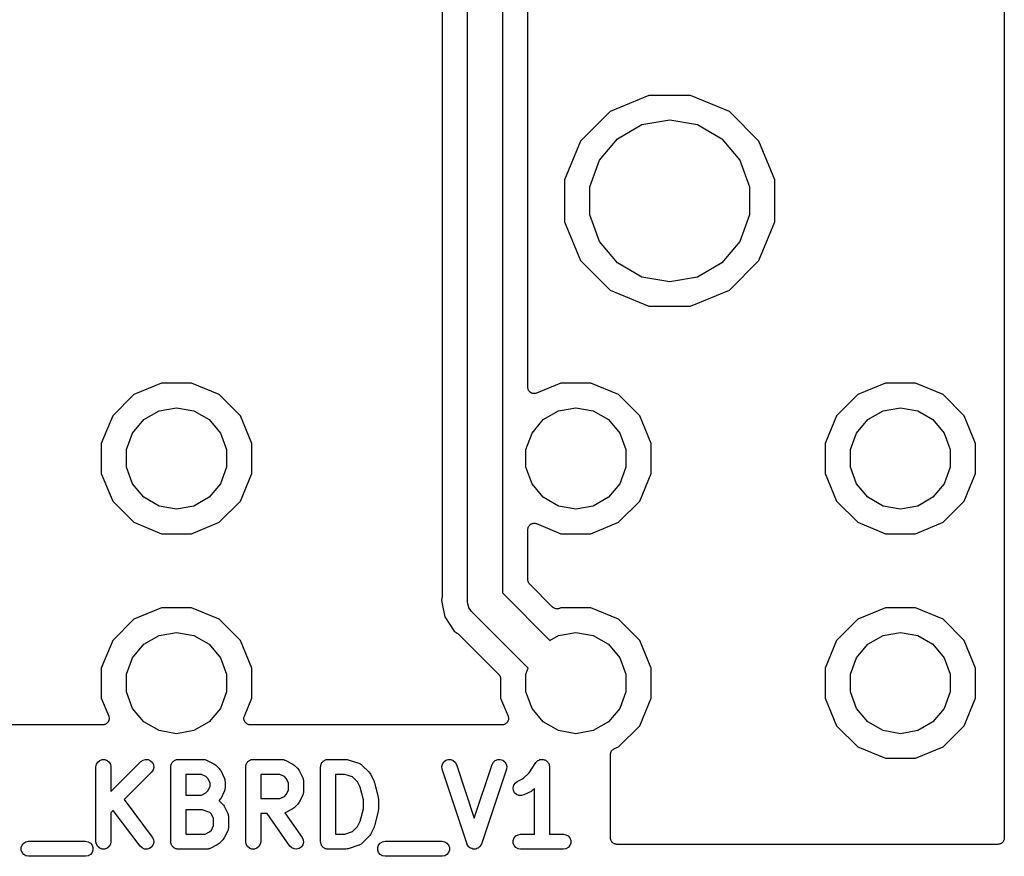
# Model space of a CAD drawing. Extents: x 66 to 115.1, y -104 to -36.9.
# Tile 3 of 8: x 95.4 to 115.1, y -104 to -87.2. Entities that reach past the tile are written whole.
import ezdxf

# ---------------------------------------------------------------- set-up
doc = ezdxf.new("R2010")
doc.units = 0
doc.header["$MEASUREMENT"] = 0
doc.layers.add('BLACK', color=7, linetype='CONTINUOUS')

msp = doc.modelspace()

# ---------------------------------------------------------------- linework, layer by layer
at = {"layer": 'BLACK', "linetype": 'CONTINUOUS'}
for p, q in [((115.082, -37.075), (115.082, -103.605)), ((103.822, -86.347), (103.822, -98.743)), ((104.33, -98.8247), (104.33, -86.2653)), ((105.03, -86.395), (105.03, -98.695)), ((105.538, -94.5762), (105.538, -86.658)), ((107.961, -88.732), (107.186, -89.0529)), ((108.799, -88.732), (107.961, -88.732)), ((109.574, -89.0529), (108.799, -88.732)), ((107.186, -89.0529), (106.593, -89.6459)), ((110.167, -89.6459), (109.574, -89.0529)), ((107.336, -89.5954), (107.824, -89.3133)), ((107.824, -89.3133), (108.38, -89.2153)), ((108.38, -89.2153), (108.936, -89.3133)), ((108.936, -89.3133), (109.424, -89.5954)), ((106.593, -89.6459), (106.272, -90.4207)), ((106.973, -90.0277), (107.336, -89.5954)), ((109.424, -89.5954), (109.787, -90.0277)), ((110.488, -90.4207), (110.167, -89.6459)), ((106.78, -90.5579), (106.973, -90.0277)), ((109.787, -90.0277), (109.98, -90.5579)), ((106.272, -90.4207), (106.272, -91.2593)), ((110.488, -91.2593), (110.488, -90.4207)), ((106.78, -91.1221), (106.78, -90.5579)), ((109.98, -90.5579), (109.98, -91.1221)), ((106.973, -91.6523), (106.78, -91.1221)), ((109.98, -91.1221), (109.787, -91.6523)), ((106.272, -91.2593), (106.593, -92.0341)), ((110.167, -92.0341), (110.488, -91.2593)), ((107.336, -92.0846), (106.973, -91.6523)), ((109.787, -91.6523), (109.424, -92.0846)), ((106.593, -92.0341), (107.186, -92.6271)), ((107.824, -92.3667), (107.336, -92.0846)), ((109.424, -92.0846), (108.936, -92.3667)), ((109.574, -92.6271), (110.167, -92.0341)), ((108.38, -92.4647), (107.824, -92.3667)), ((108.936, -92.3667), (108.38, -92.4647)), ((107.186, -92.6271), (107.961, -92.948)), ((108.799, -92.948), (109.574, -92.6271)), ((107.961, -92.948), (108.799, -92.948)), ((98.2, -94.492), (97.6458, -94.7216)), ((98.8, -94.492), (98.2, -94.492)), ((99.3542, -94.7216), (98.8, -94.492)), ((105.54, -94.5898), (105.538, -94.5762)), ((105.541, -94.6036), (105.54, -94.5898)), ((105.544, -94.6114), (105.541, -94.6036)), ((105.546, -94.6196), (105.544, -94.6114)), ((105.553, -94.6316), (105.546, -94.6196)), ((105.558, -94.6444), (105.553, -94.6316)), ((105.564, -94.6506), (105.558, -94.6444)), ((105.568, -94.6578), (105.564, -94.6506)), ((105.578, -94.6667), (105.568, -94.6578)), ((105.588, -94.6769), (105.578, -94.6667)), ((106.2, -94.492), (105.714, -94.6935)), ((106.8, -94.492), (106.2, -94.492)), ((107.354, -94.7216), (106.8, -94.492)), ((112.7, -94.492), (112.146, -94.7216)), ((113.3, -94.492), (112.7, -94.492)), ((113.854, -94.7216), (113.3, -94.492)), ((97.6458, -94.7216), (97.2216, -95.1458)), ((99.7784, -95.1458), (99.3542, -94.7216)), ((105.595, -94.6808), (105.588, -94.6769)), ((105.602, -94.6861), (105.595, -94.6808)), ((105.615, -94.6909), (105.602, -94.6861)), ((105.627, -94.6973), (105.615, -94.6909)), ((105.635, -94.6984), (105.627, -94.6973)), ((105.643, -94.7012), (105.635, -94.6984)), ((105.657, -94.7012), (105.643, -94.7012)), ((105.671, -94.703), (105.657, -94.7012)), ((105.679, -94.7012), (105.671, -94.703)), ((105.687, -94.7012), (105.679, -94.7012)), ((105.7, -94.6965), (105.687, -94.7012)), ((105.714, -94.6935), (105.7, -94.6965)), ((107.778, -95.1458), (107.354, -94.7216)), ((112.146, -94.7216), (111.722, -95.1458)), ((114.278, -95.1458), (113.854, -94.7216)), ((97.8473, -95.2221), (98.1527, -95.0458)), ((98.1527, -95.0458), (98.5, -94.9846)), ((98.5, -94.9846), (98.8473, -95.0458)), ((98.8473, -95.0458), (99.1527, -95.2221)), ((105.847, -95.2221), (106.153, -95.0458)), ((106.153, -95.0458), (106.5, -94.9846)), ((106.5, -94.9846), (106.847, -95.0458)), ((106.847, -95.0458), (107.153, -95.2221)), ((112.347, -95.2221), (112.653, -95.0458)), ((112.653, -95.0458), (113, -94.9846)), ((113, -94.9846), (113.347, -95.0458)), ((113.347, -95.0458), (113.653, -95.2221)), ((97.2216, -95.1458), (96.992, -95.7)), ((97.6206, -95.4923), (97.8473, -95.2221)), ((99.1527, -95.2221), (99.3794, -95.4923)), ((100.008, -95.7), (99.7784, -95.1458)), ((105.621, -95.4923), (105.847, -95.2221)), ((107.153, -95.2221), (107.379, -95.4923)), ((108.008, -95.7), (107.778, -95.1458)), ((111.722, -95.1458), (111.492, -95.7)), ((112.121, -95.4923), (112.347, -95.2221)), ((113.653, -95.2221), (113.879, -95.4923)), ((114.508, -95.7), (114.278, -95.1458)), ((97.5, -95.8237), (97.6206, -95.4923)), ((99.3794, -95.4923), (99.5, -95.8237)), ((105.5, -95.8237), (105.621, -95.4923)), ((107.379, -95.4923), (107.5, -95.8237)), ((112, -95.8237), (112.121, -95.4923)), ((113.879, -95.4923), (114, -95.8237)), ((96.992, -95.7), (96.992, -96.3)), ((97.5, -96.1763), (97.5, -95.8237)), ((99.5, -95.8237), (99.5, -96.1763)), ((100.008, -96.3), (100.008, -95.7)), ((105.5, -96.1763), (105.5, -95.8237)), ((107.5, -95.8237), (107.5, -96.1763)), ((108.008, -96.3), (108.008, -95.7)), ((111.492, -95.7), (111.492, -96.3)), ((112, -96.1763), (112, -95.8237)), ((114, -95.8237), (114, -96.1763)), ((114.508, -96.3), (114.508, -95.7)), ((97.6206, -96.5077), (97.5, -96.1763)), ((99.5, -96.1763), (99.3794, -96.5077)), ((105.621, -96.5077), (105.5, -96.1763)), ((107.5, -96.1763), (107.379, -96.5077)), ((112.121, -96.5077), (112, -96.1763)), ((114, -96.1763), (113.879, -96.5077)), ((96.992, -96.3), (97.2216, -96.8542)), ((99.7784, -96.8542), (100.008, -96.3)), ((107.778, -96.8542), (108.008, -96.3)), ((111.492, -96.3), (111.722, -96.8542)), ((114.278, -96.8542), (114.508, -96.3)), ((97.8473, -96.7779), (97.6206, -96.5077)), ((99.3794, -96.5077), (99.1527, -96.7779)), ((105.847, -96.7779), (105.621, -96.5077)), ((107.379, -96.5077), (107.153, -96.7779)), ((112.347, -96.7779), (112.121, -96.5077)), ((113.879, -96.5077), (113.653, -96.7779)), ((98.1527, -96.9542), (97.8473, -96.7779)), ((99.1527, -96.7779), (98.8473, -96.9542)), ((106.153, -96.9542), (105.847, -96.7779)), ((107.153, -96.7779), (106.847, -96.9542)), ((112.653, -96.9542), (112.347, -96.7779)), ((113.653, -96.7779), (113.347, -96.9542)), ((97.2216, -96.8542), (97.6458, -97.2784)), ((98.5, -97.0154), (98.1527, -96.9542)), ((98.8473, -96.9542), (98.5, -97.0154)), ((99.3542, -97.2784), (99.7784, -96.8542)), ((106.5, -97.0154), (106.153, -96.9542)), ((106.847, -96.9542), (106.5, -97.0154)), ((107.354, -97.2784), (107.778, -96.8542)), ((111.722, -96.8542), (112.146, -97.2784)), ((113, -97.0154), (112.653, -96.9542)), ((113.347, -96.9542), (113, -97.0154)), ((113.854, -97.2784), (114.278, -96.8542)), ((97.6458, -97.2784), (98.2, -97.508)), ((98.8, -97.508), (99.3542, -97.2784)), ((105.538, -97.4238), (105.54, -97.4102)), ((105.538, -98.432), (105.538, -97.4238)), ((105.54, -97.4102), (105.541, -97.3964)), ((105.541, -97.3964), (105.544, -97.3886)), ((105.544, -97.3886), (105.546, -97.3804)), ((105.546, -97.3804), (105.553, -97.3684)), ((105.553, -97.3684), (105.558, -97.3556)), ((105.558, -97.3556), (105.564, -97.3494)), ((105.564, -97.3494), (105.568, -97.3422)), ((105.568, -97.3422), (105.578, -97.3333)), ((105.578, -97.3333), (105.588, -97.3231)), ((105.588, -97.3231), (105.595, -97.3192)), ((105.595, -97.3192), (105.602, -97.3139)), ((105.602, -97.3139), (105.615, -97.3091)), ((105.615, -97.3091), (105.627, -97.3027)), ((105.627, -97.3027), (105.635, -97.3016)), ((105.635, -97.3016), (105.643, -97.2988)), ((105.643, -97.2988), (105.657, -97.2988)), ((105.657, -97.2988), (105.671, -97.297)), ((105.671, -97.297), (105.679, -97.2988)), ((105.679, -97.2988), (105.687, -97.2988)), ((105.687, -97.2988), (105.7, -97.3035)), ((105.7, -97.3035), (105.714, -97.3065)), ((105.714, -97.3065), (106.2, -97.508)), ((106.8, -97.508), (107.354, -97.2784)), ((112.146, -97.2784), (112.7, -97.508)), ((113.3, -97.508), (113.854, -97.2784)), ((98.2, -97.508), (98.8, -97.508)), ((106.2, -97.508), (106.8, -97.508)), ((112.7, -97.508), (113.3, -97.508)), ((105.539, -98.4375), (105.538, -98.432)), ((105.538, -98.4431), (105.539, -98.4375)), ((105.543, -98.4591), (105.538, -98.4431)), ((105.546, -98.4754), (105.543, -98.4591)), ((105.548, -98.4803), (105.546, -98.4754)), ((105.55, -98.4857), (105.548, -98.4803)), ((105.559, -98.4993), (105.55, -98.4857)), ((105.568, -98.5136), (105.559, -98.4993)), ((105.572, -98.5172), (105.568, -98.5136)), ((105.575, -98.5218), (105.572, -98.5172)), ((106.031, -98.9773), (105.575, -98.5218)), ((103.82, -98.7678), (103.805, -98.84)), ((103.822, -98.743), (103.82, -98.7553)), ((103.82, -98.7553), (103.82, -98.7678)), ((105.03, -98.695), (105.98, -99.6453)), ((98.2, -98.992), (97.6458, -99.2216)), ((98.8, -98.992), (98.2, -98.992)), ((99.3542, -99.2216), (98.8, -98.992)), ((103.805, -98.84), (103.82, -98.9122)), ((103.82, -98.9122), (103.82, -98.9122)), ((103.82, -98.9122), (103.872, -99.1748)), ((104.326, -98.871), (104.33, -98.8247)), ((104.338, -98.9158), (104.326, -98.871)), ((104.346, -98.9616), (104.338, -98.9158)), ((104.354, -98.9751), (104.346, -98.9616)), ((104.358, -98.9902), (104.354, -98.9751)), ((104.385, -99.0282), (104.358, -98.9902)), ((106.038, -98.9821), (106.031, -98.9773)), ((106.043, -98.9882), (106.038, -98.9821)), ((106.055, -98.9946), (106.043, -98.9882)), ((106.067, -99.0026), (106.055, -98.9946)), ((106.075, -99.0048), (106.067, -99.0026)), ((106.082, -99.0086), (106.075, -99.0048)), ((106.096, -99.0104), (106.082, -99.0086)), ((106.109, -99.014), (106.096, -99.0104)), ((106.14, -99.0114), (106.126, -99.0144)), ((106.153, -99.0102), (106.14, -99.0114)), ((106.161, -99.0066), (106.153, -99.0102)), ((106.169, -99.0048), (106.161, -99.0066)), ((106.2, -98.992), (106.169, -99.0048)), ((106.8, -98.992), (106.2, -98.992)), ((107.354, -99.2216), (106.8, -98.992)), ((112.7, -98.992), (112.146, -99.2216)), ((113.3, -98.992), (112.7, -98.992)), ((113.854, -99.2216), (113.3, -98.992)), ((103.872, -99.1748), (104.061, -99.4586)), ((104.408, -99.0684), (104.385, -99.0282)), ((104.443, -99.0983), (104.408, -99.0684)), ((105.545, -100.2), (104.443, -99.0983)), ((106.118, -99.0133), (106.109, -99.014)), ((106.126, -99.0144), (106.118, -99.0133)), ((97.6458, -99.2216), (97.2216, -99.6458)), ((99.7784, -99.6458), (99.3542, -99.2216)), ((107.778, -99.6458), (107.354, -99.2216)), ((112.146, -99.2216), (111.722, -99.6458)), ((114.278, -99.6458), (113.854, -99.2216)), ((97.8473, -99.7221), (98.1527, -99.5458)), ((98.1527, -99.5458), (98.5, -99.4846)), ((98.5, -99.4846), (98.8473, -99.5458)), ((98.8473, -99.5458), (99.1527, -99.7221)), ((104.061, -99.4586), (104.123, -99.4995)), ((104.123, -99.4995), (104.132, -99.5081)), ((104.132, -99.5081), (104.142, -99.5153)), ((104.142, -99.5153), (104.955, -100.328)), ((105.98, -99.6453), (106.153, -99.5458)), ((106.153, -99.5458), (106.5, -99.4846)), ((106.5, -99.4846), (106.847, -99.5458)), ((106.847, -99.5458), (107.153, -99.7221)), ((112.347, -99.7221), (112.653, -99.5458)), ((112.653, -99.5458), (113, -99.4846)), ((113, -99.4846), (113.347, -99.5458)), ((113.347, -99.5458), (113.653, -99.7221)), ((97.2216, -99.6458), (96.992, -100.2)), ((97.6206, -99.9923), (97.8473, -99.7221)), ((99.1527, -99.7221), (99.3794, -99.9923)), ((100.008, -100.2), (99.7784, -99.6458)), ((107.153, -99.7221), (107.379, -99.9923)), ((108.008, -100.2), (107.778, -99.6458)), ((111.722, -99.6458), (111.492, -100.2)), ((112.121, -99.9923), (112.347, -99.7221)), ((113.653, -99.7221), (113.879, -99.9923)), ((114.508, -100.2), (114.278, -99.6458)), ((97.5, -100.324), (97.6206, -99.9923)), ((99.3794, -99.9923), (99.5, -100.324)), ((107.379, -99.9923), (107.5, -100.324)), ((112, -100.324), (112.121, -99.9923)), ((113.879, -99.9923), (114, -100.324)), ((96.992, -100.2), (96.992, -100.8)), ((97.5, -100.676), (97.5, -100.324)), ((99.5, -100.324), (99.5, -100.676)), ((100.008, -100.8), (100.008, -100.2)), ((104.955, -100.328), (104.958, -100.333)), ((104.958, -100.333), (104.962, -100.336)), ((104.962, -100.336), (104.971, -100.351)), ((104.971, -100.351), (104.98, -100.364)), ((104.98, -100.364), (104.982, -100.37)), ((104.982, -100.37), (104.984, -100.375)), ((104.984, -100.375), (104.987, -100.391)), ((104.987, -100.391), (104.992, -100.407)), ((105.5, -100.324), (105.545, -100.2)), ((105.5, -100.676), (105.5, -100.324)), ((107.5, -100.324), (107.5, -100.676)), ((108.008, -100.8), (108.008, -100.2)), ((111.492, -100.2), (111.492, -100.8)), ((112, -100.676), (112, -100.324)), ((114, -100.324), (114, -100.676)), ((114.508, -100.8), (114.508, -100.2)), ((104.992, -100.407), (104.991, -100.412)), ((104.991, -100.412), (104.992, -100.418)), ((104.992, -100.418), (104.992, -100.8)), ((97.6206, -101.008), (97.5, -100.676)), ((99.5, -100.676), (99.3794, -101.008)), ((105.621, -101.008), (105.5, -100.676)), ((107.5, -100.676), (107.379, -101.008)), ((112.121, -101.008), (112, -100.676)), ((114, -100.676), (113.879, -101.008)), ((96.992, -100.8), (97.1417, -101.161)), ((99.8583, -101.161), (100.008, -100.8)), ((104.992, -100.8), (105.142, -101.161)), ((107.778, -101.354), (108.008, -100.8)), ((111.492, -100.8), (111.722, -101.354)), ((114.278, -101.354), (114.508, -100.8)), ((97.1417, -101.161), (97.1447, -101.175)), ((97.1447, -101.175), (97.1495, -101.188)), ((97.8473, -101.278), (97.6206, -101.008)), ((99.3794, -101.008), (99.1527, -101.278)), ((99.8505, -101.188), (99.8553, -101.175)), ((99.8553, -101.175), (99.8583, -101.161)), ((105.142, -101.161), (105.145, -101.175)), ((105.145, -101.175), (105.149, -101.188)), ((105.847, -101.278), (105.621, -101.008)), ((107.379, -101.008), (107.153, -101.278)), ((112.347, -101.278), (112.121, -101.008)), ((113.879, -101.008), (113.653, -101.278)), ((97.0244, -101.337), (93.4756, -101.337)), ((97.038, -101.335), (97.0244, -101.337)), ((97.0519, -101.334), (97.038, -101.335)), ((97.0596, -101.331), (97.0519, -101.334)), ((97.0678, -101.329), (97.0596, -101.331)), ((97.0798, -101.322), (97.0678, -101.329)), ((97.0926, -101.317), (97.0798, -101.322)), ((97.0988, -101.311), (97.0926, -101.317)), ((97.106, -101.307), (97.0988, -101.311)), ((97.1149, -101.297), (97.106, -101.307)), ((97.1251, -101.287), (97.1149, -101.297)), ((97.129, -101.28), (97.1251, -101.287)), ((97.1344, -101.273), (97.129, -101.28)), ((97.1391, -101.26), (97.1344, -101.273)), ((97.1455, -101.248), (97.1391, -101.26)), ((97.1466, -101.24), (97.1455, -101.248)), ((97.1495, -101.232), (97.1466, -101.24)), ((97.1495, -101.188), (97.1495, -101.196)), ((97.1495, -101.196), (97.1513, -101.204)), ((97.1513, -101.204), (97.1495, -101.218)), ((97.1495, -101.218), (97.1495, -101.232)), ((98.1527, -101.454), (97.8473, -101.278)), ((99.1527, -101.278), (98.8473, -101.454)), ((99.8487, -101.204), (99.8505, -101.196)), ((99.8505, -101.218), (99.8487, -101.204)), ((99.8505, -101.196), (99.8505, -101.188)), ((99.8505, -101.232), (99.8505, -101.218)), ((99.8534, -101.24), (99.8505, -101.232)), ((99.8545, -101.248), (99.8534, -101.24)), ((99.8609, -101.26), (99.8545, -101.248)), ((99.8656, -101.273), (99.8609, -101.26)), ((99.871, -101.28), (99.8656, -101.273)), ((99.8749, -101.287), (99.871, -101.28)), ((99.8851, -101.297), (99.8749, -101.287)), ((99.894, -101.307), (99.8851, -101.297)), ((99.9012, -101.311), (99.894, -101.307)), ((99.9074, -101.317), (99.9012, -101.311)), ((99.9202, -101.322), (99.9074, -101.317)), ((99.9322, -101.329), (99.9202, -101.322)), ((99.9404, -101.331), (99.9322, -101.329)), ((99.9481, -101.334), (99.9404, -101.331)), ((99.962, -101.335), (99.9481, -101.334)), ((99.9756, -101.337), (99.962, -101.335)), ((105.024, -101.337), (99.9756, -101.337)), ((105.038, -101.335), (105.024, -101.337)), ((105.052, -101.334), (105.038, -101.335)), ((105.06, -101.331), (105.052, -101.334)), ((105.068, -101.329), (105.06, -101.331)), ((105.08, -101.322), (105.068, -101.329)), ((105.093, -101.317), (105.08, -101.322)), ((105.099, -101.311), (105.093, -101.317)), ((105.106, -101.307), (105.099, -101.311)), ((105.115, -101.297), (105.106, -101.307)), ((105.125, -101.287), (105.115, -101.297)), ((105.129, -101.28), (105.125, -101.287)), ((105.134, -101.273), (105.129, -101.28)), ((105.139, -101.26), (105.134, -101.273)), ((105.146, -101.248), (105.139, -101.26)), ((105.147, -101.24), (105.146, -101.248)), ((105.149, -101.232), (105.147, -101.24)), ((105.149, -101.188), (105.149, -101.196)), ((105.149, -101.196), (105.151, -101.204)), ((105.151, -101.204), (105.149, -101.218)), ((105.149, -101.218), (105.149, -101.232)), ((106.153, -101.454), (105.847, -101.278)), ((107.153, -101.278), (106.847, -101.454)), ((107.354, -101.778), (107.778, -101.354)), ((111.722, -101.354), (112.146, -101.778)), ((112.653, -101.454), (112.347, -101.278)), ((113.653, -101.278), (113.347, -101.454)), ((113.854, -101.778), (114.278, -101.354)), ((98.5, -101.515), (98.1527, -101.454)), ((98.8473, -101.454), (98.5, -101.515)), ((106.5, -101.515), (106.153, -101.454)), ((106.847, -101.454), (106.5, -101.515)), ((113, -101.515), (112.653, -101.454)), ((113.347, -101.454), (113, -101.515)), ((107.194, -101.93), (107.195, -101.922)), ((107.194, -103.605), (107.194, -101.93)), ((107.195, -101.913), (107.199, -101.9)), ((107.195, -101.922), (107.195, -101.913)), ((107.199, -101.9), (107.201, -101.886)), ((107.201, -101.886), (107.206, -101.879)), ((107.206, -101.879), (107.208, -101.871)), ((107.208, -101.871), (107.216, -101.86)), ((107.216, -101.86), (107.223, -101.848)), ((107.223, -101.848), (107.23, -101.843)), ((107.23, -101.843), (107.235, -101.836)), ((107.235, -101.836), (107.247, -101.829)), ((107.247, -101.829), (107.257, -101.82)), ((107.257, -101.82), (107.265, -101.817)), ((107.265, -101.817), (107.272, -101.812)), ((107.272, -101.812), (107.354, -101.778)), ((112.146, -101.778), (112.7, -102.008)), ((113.3, -102.008), (113.854, -101.778)), ((96.8857, -102.179), (96.8948, -102.127)), ((96.8948, -102.127), (96.9208, -102.082)), ((96.9208, -102.082), (96.9607, -102.049)), ((96.9607, -102.049), (97.0097, -102.031)), ((97.0097, -102.031), (97.0618, -102.031)), ((97.0618, -102.031), (97.1107, -102.049)), ((97.1107, -102.049), (97.1506, -102.082)), ((97.1506, -102.082), (97.1767, -102.127)), ((97.1767, -102.127), (97.1857, -102.179)), ((97.1857, -102.674), (97.7868, -102.073)), ((97.7868, -102.073), (97.8295, -102.043)), ((97.8295, -102.043), (97.8798, -102.029)), ((97.8798, -102.029), (97.9317, -102.034)), ((97.9317, -102.034), (97.9789, -102.056)), ((97.9789, -102.056), (98.0157, -102.093)), ((98.0157, -102.093), (98.0377, -102.14)), ((98.0377, -102.14), (98.0423, -102.192)), ((98.3857, -102.179), (98.388, -102.166)), ((98.388, -102.153), (98.3925, -102.14)), ((98.388, -102.166), (98.388, -102.153)), ((98.3925, -102.14), (98.3948, -102.127)), ((98.3948, -102.127), (98.4013, -102.116)), ((98.4013, -102.116), (98.4058, -102.104)), ((98.4058, -102.104), (98.4142, -102.094)), ((98.4142, -102.094), (98.4208, -102.082)), ((98.4208, -102.082), (98.4309, -102.074)), ((98.4309, -102.074), (98.4393, -102.064)), ((98.4393, -102.064), (98.4507, -102.057)), ((98.4507, -102.057), (98.4607, -102.049)), ((98.4607, -102.049), (98.473, -102.044)), ((98.473, -102.044), (98.4844, -102.038)), ((98.4844, -102.038), (98.4973, -102.035)), ((98.4973, -102.035), (98.5097, -102.031)), ((98.5097, -102.031), (98.5228, -102.031)), ((98.5228, -102.031), (98.5357, -102.029)), ((98.5357, -102.029), (99.0357, -102.029)), ((99.0357, -102.029), (99.0442, -102.03)), ((99.0442, -102.03), (99.0529, -102.03)), ((99.0529, -102.03), (99.0697, -102.035)), ((99.0697, -102.035), (99.087, -102.038)), ((99.087, -102.038), (99.0945, -102.042)), ((99.0945, -102.042), (99.1028, -102.044)), ((99.1028, -102.044), (99.2457, -102.116)), ((99.2457, -102.116), (99.2649, -102.13)), ((99.2649, -102.13), (99.2846, -102.144)), ((99.2846, -102.144), (99.3561, -102.215)), ((99.8857, -102.179), (99.888, -102.166)), ((99.888, -102.153), (99.8925, -102.14)), ((99.888, -102.166), (99.888, -102.153)), ((99.8925, -102.14), (99.8948, -102.127)), ((99.8948, -102.127), (99.9013, -102.116)), ((99.9013, -102.116), (99.9058, -102.104)), ((99.9058, -102.104), (99.9142, -102.094)), ((99.9142, -102.094), (99.9208, -102.082)), ((99.9208, -102.082), (99.9309, -102.074)), ((99.9309, -102.074), (99.9393, -102.064)), ((99.9393, -102.064), (99.9507, -102.057)), ((99.9507, -102.057), (99.9607, -102.049)), ((99.9607, -102.049), (99.973, -102.044)), ((99.973, -102.044), (99.9844, -102.038)), ((99.9844, -102.038), (99.9973, -102.035)), ((99.9973, -102.035), (100.01, -102.031)), ((100.01, -102.031), (100.023, -102.031)), ((100.023, -102.031), (100.036, -102.029)), ((100.036, -102.029), (100.607, -102.029)), ((100.607, -102.029), (100.616, -102.03)), ((100.616, -102.03), (100.624, -102.03)), ((100.624, -102.03), (100.641, -102.035)), ((100.641, -102.035), (100.658, -102.038)), ((100.658, -102.038), (100.666, -102.042)), ((100.666, -102.042), (100.674, -102.044)), ((100.674, -102.044), (100.817, -102.116)), ((100.817, -102.116), (100.836, -102.13)), ((100.836, -102.13), (100.856, -102.144)), ((100.856, -102.144), (100.927, -102.215)), ((101.386, -102.179), (101.388, -102.166)), ((101.388, -102.153), (101.392, -102.14)), ((101.388, -102.166), (101.388, -102.153)), ((101.392, -102.14), (101.395, -102.127)), ((101.395, -102.127), (101.401, -102.116)), ((101.401, -102.116), (101.406, -102.104)), ((101.406, -102.104), (101.414, -102.094)), ((101.414, -102.094), (101.421, -102.082)), ((101.421, -102.082), (101.431, -102.074)), ((101.431, -102.074), (101.439, -102.064)), ((101.439, -102.064), (101.451, -102.057)), ((101.451, -102.057), (101.461, -102.049)), ((101.461, -102.049), (101.473, -102.044)), ((101.473, -102.044), (101.484, -102.038)), ((101.484, -102.038), (101.497, -102.035)), ((101.497, -102.035), (101.51, -102.031)), ((101.51, -102.031), (101.523, -102.031)), ((101.523, -102.031), (101.536, -102.029)), ((101.536, -102.029), (101.893, -102.029)), ((101.893, -102.029), (101.917, -102.033)), ((101.917, -102.033), (101.94, -102.036)), ((101.94, -102.036), (102.155, -102.108)), ((102.155, -102.108), (102.162, -102.112)), ((102.162, -102.112), (102.171, -102.114)), ((102.171, -102.114), (102.185, -102.124)), ((102.185, -102.124), (102.2, -102.133)), ((102.2, -102.133), (102.206, -102.139)), ((102.206, -102.139), (102.213, -102.144)), ((102.213, -102.144), (102.356, -102.287)), ((103.814, -102.174), (103.825, -102.123)), ((103.825, -102.123), (103.852, -102.079)), ((103.852, -102.079), (103.893, -102.047)), ((103.893, -102.047), (103.942, -102.03)), ((103.942, -102.03), (103.994, -102.032)), ((103.994, -102.032), (104.043, -102.051)), ((104.043, -102.051), (104.082, -102.085)), ((104.082, -102.085), (104.107, -102.131)), ((104.107, -102.131), (104.464, -103.204)), ((104.464, -103.204), (104.822, -102.131)), ((104.822, -102.131), (104.847, -102.085)), ((104.847, -102.085), (104.886, -102.051)), ((104.886, -102.051), (104.934, -102.032)), ((104.934, -102.032), (104.986, -102.03)), ((104.986, -102.03), (105.036, -102.047)), ((105.036, -102.047), (105.077, -102.079)), ((105.077, -102.079), (105.104, -102.123)), ((105.104, -102.123), (105.114, -102.174)), ((105.562, -102.297), (105.697, -102.095)), ((105.697, -102.095), (105.702, -102.089)), ((105.702, -102.089), (105.707, -102.082)), ((105.707, -102.082), (105.72, -102.071)), ((105.72, -102.071), (105.733, -102.058)), ((105.733, -102.058), (105.74, -102.054)), ((105.74, -102.054), (105.746, -102.049)), ((105.746, -102.049), (105.763, -102.043)), ((105.763, -102.043), (105.779, -102.035)), ((105.779, -102.035), (105.788, -102.034)), ((105.788, -102.034), (105.795, -102.031)), ((105.795, -102.031), (105.813, -102.031)), ((105.813, -102.031), (105.831, -102.029)), ((105.831, -102.029), (105.839, -102.031)), ((105.839, -102.031), (105.847, -102.031)), ((105.847, -102.031), (105.864, -102.037)), ((105.864, -102.037), (105.882, -102.041)), ((105.882, -102.041), (105.889, -102.046)), ((105.889, -102.046), (105.896, -102.049)), ((105.896, -102.049), (105.91, -102.06)), ((105.91, -102.06), (105.925, -102.07)), ((105.925, -102.07), (105.93, -102.077)), ((105.93, -102.077), (105.936, -102.082)), ((105.936, -102.082), (105.945, -102.098)), ((105.945, -102.098), (105.956, -102.112)), ((105.956, -102.112), (105.958, -102.12)), ((105.958, -102.12), (105.962, -102.127)), ((105.962, -102.127), (105.965, -102.145)), ((105.965, -102.145), (105.971, -102.162)), ((105.971, -102.162), (105.97, -102.17)), ((112.7, -102.008), (113.3, -102.008)), ((96.8857, -103.679), (96.8857, -102.179)), ((97.1857, -102.179), (97.1857, -102.674)), ((97.9989, -102.285), (97.4481, -102.836)), ((98.0288, -102.242), (97.9989, -102.285)), ((98.0423, -102.192), (98.0288, -102.242)), ((98.3857, -103.679), (98.3857, -102.179)), ((98.6857, -102.329), (98.6857, -102.743)), ((99.0003, -102.329), (98.6857, -102.329)), ((99.0897, -102.373), (99.0003, -102.329)), ((99.3561, -102.215), (99.3699, -102.235)), ((99.3699, -102.235), (99.3842, -102.254)), ((99.3842, -102.254), (99.4556, -102.397)), ((99.8857, -103.679), (99.8857, -102.179)), ((100.186, -102.329), (100.186, -102.814)), ((100.572, -102.329), (100.186, -102.329)), ((100.661, -102.373), (100.572, -102.329)), ((100.927, -102.215), (100.941, -102.235)), ((100.941, -102.235), (100.956, -102.254)), ((100.956, -102.254), (101.027, -102.397)), ((101.386, -103.679), (101.386, -102.179)), ((101.686, -102.329), (101.686, -103.529)), ((101.869, -102.329), (101.686, -102.329)), ((102.026, -102.381), (101.869, -102.329)), ((102.356, -102.287), (102.37, -102.306)), ((102.37, -102.306), (102.384, -102.326)), ((102.384, -102.326), (102.456, -102.469)), ((103.822, -102.226), (103.814, -102.174)), ((104.322, -103.726), (103.822, -102.226)), ((105.107, -102.226), (104.607, -103.726)), ((105.114, -102.174), (105.107, -102.226)), ((105.447, -102.412), (105.562, -102.297)), ((105.97, -102.17), (105.971, -102.179)), ((105.971, -102.179), (105.971, -103.529)), ((99.1267, -102.41), (99.0897, -102.373)), ((99.1714, -102.5), (99.1267, -102.41)), ((99.1714, -102.572), (99.1714, -102.5)), ((99.4556, -102.397), (99.4581, -102.405)), ((99.4581, -102.405), (99.4624, -102.413)), ((99.4624, -102.413), (99.4654, -102.43)), ((99.4654, -102.43), (99.4704, -102.447)), ((99.4704, -102.447), (99.4699, -102.456)), ((99.4699, -102.456), (99.4714, -102.464)), ((99.4714, -102.464), (99.4714, -102.607)), ((100.698, -102.41), (100.661, -102.373)), ((100.743, -102.5), (100.698, -102.41)), ((100.743, -102.643), (100.743, -102.5)), ((101.027, -102.397), (101.029, -102.405)), ((101.029, -102.405), (101.034, -102.413)), ((101.034, -102.413), (101.037, -102.43)), ((101.037, -102.43), (101.042, -102.447)), ((101.042, -102.447), (101.041, -102.456)), ((101.041, -102.456), (101.043, -102.464)), ((101.043, -102.464), (101.043, -102.679)), ((102.127, -102.482), (102.026, -102.381)), ((102.18, -102.588), (102.127, -102.482)), ((102.456, -102.469), (102.46, -102.484)), ((102.46, -102.484), (102.467, -102.499)), ((102.467, -102.499), (102.538, -102.785)), ((105.243, -102.598), (105.255, -102.547)), ((105.255, -102.547), (105.284, -102.504)), ((105.284, -102.504), (105.326, -102.473)), ((105.326, -102.473), (105.447, -102.412)), ((98.6857, -102.743), (99.0003, -102.743)), ((99.0003, -102.743), (99.0897, -102.698)), ((99.0897, -102.698), (99.1267, -102.661)), ((99.1267, -102.661), (99.1714, -102.572)), ((99.4556, -102.674), (99.3842, -102.817)), ((99.4581, -102.666), (99.4556, -102.674)), ((99.4624, -102.658), (99.4581, -102.666)), ((99.4654, -102.641), (99.4624, -102.658)), ((99.4704, -102.624), (99.4654, -102.641)), ((99.4714, -102.607), (99.4699, -102.616)), ((99.4699, -102.616), (99.4704, -102.624)), ((100.661, -102.77), (100.698, -102.733)), ((100.698, -102.733), (100.743, -102.643)), ((101.027, -102.746), (100.956, -102.889)), ((101.029, -102.737), (101.027, -102.746)), ((101.034, -102.73), (101.029, -102.737)), ((101.037, -102.713), (101.034, -102.73)), ((101.042, -102.696), (101.037, -102.713)), ((101.043, -102.679), (101.041, -102.687)), ((101.041, -102.687), (101.042, -102.696)), ((102.243, -102.84), (102.18, -102.588)), ((105.249, -102.65), (105.243, -102.598)), ((105.272, -102.697), (105.249, -102.65)), ((105.31, -102.732), (105.272, -102.697)), ((105.358, -102.753), (105.31, -102.732)), ((105.41, -102.756), (105.358, -102.753)), ((105.46, -102.741), (105.41, -102.756)), ((105.603, -102.67), (105.46, -102.741)), ((105.622, -102.656), (105.603, -102.67)), ((105.642, -102.642), (105.622, -102.656)), ((105.671, -102.612), (105.642, -102.642)), ((105.671, -103.529), (105.671, -102.612)), ((97.4481, -102.836), (98.0129, -103.589)), ((99.3561, -102.856), (99.3548, -102.857)), ((99.3548, -102.857), (99.3561, -102.858)), ((99.3699, -102.836), (99.3561, -102.856)), ((99.3561, -102.858), (99.4275, -102.93)), ((99.3842, -102.817), (99.3699, -102.836)), ((99.4275, -102.93), (99.4413, -102.949)), ((99.4413, -102.949), (99.4556, -102.969)), ((100.186, -102.814), (100.572, -102.814)), ((100.572, -102.814), (100.661, -102.77)), ((100.927, -102.927), (100.856, -102.999)), ((100.941, -102.908), (100.927, -102.927)), ((100.956, -102.889), (100.941, -102.908)), ((102.243, -103.017), (102.243, -102.84)), ((102.538, -102.785), (102.54, -102.803)), ((102.54, -102.803), (102.543, -102.821)), ((102.543, -102.821), (102.543, -103.036)), ((97.2338, -103.05), (97.1857, -103.098)), ((97.1857, -103.098), (97.1857, -103.679)), ((97.7729, -103.769), (97.2338, -103.05)), ((98.6857, -103.043), (98.6857, -103.529)), ((99.0114, -103.043), (98.6857, -103.043)), ((99.169, -103.095), (99.0114, -103.043)), ((99.1981, -103.125), (99.169, -103.095)), ((99.2429, -103.214), (99.1981, -103.125)), ((99.4556, -102.969), (99.527, -103.111)), ((99.527, -103.111), (99.5295, -103.12)), ((99.5295, -103.12), (99.5338, -103.127)), ((99.5338, -103.127), (99.5369, -103.145)), ((99.5369, -103.145), (99.5419, -103.161)), ((100.315, -103.114), (100.186, -103.114)), ((100.186, -103.114), (100.186, -103.679)), ((100.77, -103.765), (100.315, -103.114)), ((100.674, -103.098), (100.671, -103.1)), ((100.671, -103.1), (101.016, -103.593)), ((100.817, -103.027), (100.674, -103.098)), ((100.836, -103.013), (100.817, -103.027)), ((100.856, -102.999), (100.836, -103.013)), ((102.18, -103.269), (102.243, -103.017)), ((102.538, -103.072), (102.467, -103.358)), ((102.54, -103.054), (102.538, -103.072)), ((102.543, -103.036), (102.54, -103.054)), ((99.2429, -103.357), (99.2429, -103.214)), ((99.5419, -103.161), (99.5414, -103.17)), ((99.5414, -103.17), (99.5429, -103.179)), ((99.5429, -103.179), (99.5429, -103.393)), ((102.127, -103.375), (102.18, -103.269)), ((98.6857, -103.529), (99.0717, -103.529)), ((99.0717, -103.529), (99.1611, -103.484)), ((99.1611, -103.484), (99.1981, -103.447)), ((99.1981, -103.447), (99.2429, -103.357)), ((99.527, -103.46), (99.4556, -103.603)), ((99.5295, -103.452), (99.527, -103.46)), ((99.5338, -103.444), (99.5295, -103.452)), ((99.5369, -103.427), (99.5338, -103.444)), ((99.5419, -103.41), (99.5369, -103.427)), ((99.5429, -103.393), (99.5414, -103.401)), ((99.5414, -103.401), (99.5419, -103.41)), ((101.686, -103.529), (101.869, -103.529)), ((101.869, -103.529), (102.026, -103.476)), ((102.026, -103.476), (102.127, -103.375)), ((102.384, -103.531), (102.37, -103.551)), ((102.456, -103.389), (102.384, -103.531)), ((102.46, -103.373), (102.456, -103.389)), ((102.467, -103.358), (102.46, -103.373)), ((105.296, -103.564), (105.342, -103.538)), ((105.342, -103.538), (105.393, -103.529)), ((105.393, -103.529), (105.671, -103.529)), ((105.971, -103.529), (106.25, -103.529)), ((106.25, -103.529), (106.301, -103.538)), ((106.301, -103.538), (106.346, -103.564)), ((95.388, -103.795), (95.4058, -103.746)), ((95.4058, -103.746), (95.4393, -103.707)), ((95.4393, -103.707), (95.4844, -103.68)), ((95.4844, -103.68), (95.5357, -103.671)), ((95.5357, -103.671), (96.6786, -103.671)), ((96.6786, -103.671), (96.7299, -103.68)), ((96.7299, -103.68), (96.775, -103.707)), ((96.775, -103.707), (96.8085, -103.746)), ((96.8085, -103.746), (96.8263, -103.795)), ((96.8948, -103.73), (96.8857, -103.679)), ((96.9208, -103.775), (96.8948, -103.73)), ((97.1767, -103.73), (97.1506, -103.775)), ((97.1857, -103.679), (97.1767, -103.73)), ((98.0308, -103.737), (98.0023, -103.781)), ((98.0129, -103.589), (98.0364, -103.635)), ((98.0426, -103.687), (98.0308, -103.737)), ((98.0364, -103.635), (98.0426, -103.687)), ((98.388, -103.691), (98.3857, -103.679)), ((98.388, -103.705), (98.388, -103.691)), ((98.3925, -103.717), (98.388, -103.705)), ((98.3948, -103.73), (98.3925, -103.717)), ((98.4013, -103.741), (98.3948, -103.73)), ((98.4058, -103.754), (98.4013, -103.741)), ((99.3171, -103.741), (99.1742, -103.813)), ((99.3364, -103.727), (99.3171, -103.741)), ((99.3561, -103.713), (99.3364, -103.727)), ((99.4275, -103.642), (99.3561, -103.713)), ((99.4413, -103.622), (99.4275, -103.642)), ((99.4556, -103.603), (99.4413, -103.622)), ((99.8948, -103.73), (99.8857, -103.679)), ((99.9208, -103.775), (99.8948, -103.73)), ((100.177, -103.73), (100.151, -103.775)), ((100.186, -103.679), (100.177, -103.73)), ((101.029, -103.742), (100.999, -103.785)), ((101.016, -103.593), (101.038, -103.64)), ((101.042, -103.692), (101.029, -103.742)), ((101.038, -103.64), (101.042, -103.692)), ((101.388, -103.691), (101.386, -103.679)), ((101.388, -103.705), (101.388, -103.691)), ((101.392, -103.717), (101.388, -103.705)), ((101.395, -103.73), (101.392, -103.717)), ((101.401, -103.741), (101.395, -103.73)), ((101.406, -103.754), (101.401, -103.741)), ((102.162, -103.745), (102.155, -103.749)), ((102.171, -103.743), (102.162, -103.745)), ((102.185, -103.733), (102.171, -103.743)), ((102.2, -103.725), (102.185, -103.733)), ((102.206, -103.718), (102.2, -103.725)), ((102.213, -103.713), (102.206, -103.718)), ((102.356, -103.57), (102.213, -103.713)), ((102.37, -103.551), (102.356, -103.57)), ((102.531, -103.795), (102.549, -103.746)), ((102.549, -103.746), (102.582, -103.707)), ((102.582, -103.707), (102.627, -103.68)), ((102.627, -103.68), (102.679, -103.671)), ((102.679, -103.671), (103.821, -103.671)), ((103.821, -103.671), (103.873, -103.68)), ((103.873, -103.68), (103.918, -103.707)), ((103.918, -103.707), (103.951, -103.746)), ((103.951, -103.746), (103.969, -103.795)), ((104.324, -103.73), (104.322, -103.726)), ((104.325, -103.734), (104.324, -103.73)), ((104.336, -103.752), (104.325, -103.734)), ((104.604, -103.734), (104.592, -103.752)), ((104.605, -103.73), (104.604, -103.734)), ((104.607, -103.726), (104.605, -103.73)), ((105.245, -103.653), (105.263, -103.604)), ((105.245, -103.705), (105.245, -103.653)), ((105.263, -103.754), (105.245, -103.705)), ((105.263, -103.604), (105.296, -103.564)), ((106.346, -103.564), (106.38, -103.604)), ((106.38, -103.604), (106.398, -103.653)), ((106.398, -103.705), (106.38, -103.754)), ((106.398, -103.653), (106.398, -103.705)), ((107.196, -103.616), (107.194, -103.605)), ((107.196, -103.627), (107.196, -103.616)), ((107.199, -103.637), (107.196, -103.627)), ((107.201, -103.648), (107.199, -103.637)), ((107.207, -103.658), (107.201, -103.648)), ((107.211, -103.668), (107.207, -103.658)), ((107.218, -103.677), (107.211, -103.668)), ((107.223, -103.687), (107.218, -103.677)), ((107.232, -103.694), (107.223, -103.687)), ((107.239, -103.702), (107.232, -103.694)), ((107.249, -103.708), (107.239, -103.702)), ((107.257, -103.715), (107.249, -103.708)), ((107.268, -103.719), (107.257, -103.715)), ((107.277, -103.724), (107.268, -103.719)), ((107.288, -103.726), (107.277, -103.724)), ((107.299, -103.73), (107.288, -103.726)), ((107.31, -103.73), (107.299, -103.73)), ((107.321, -103.732), (107.31, -103.73)), ((114.955, -103.732), (107.321, -103.732)), ((114.966, -103.73), (114.955, -103.732)), ((114.977, -103.73), (114.966, -103.73)), ((114.987, -103.726), (114.977, -103.73)), ((114.998, -103.724), (114.987, -103.726)), ((115.008, -103.719), (114.998, -103.724)), ((115.019, -103.715), (115.008, -103.719)), ((115.027, -103.708), (115.019, -103.715)), ((115.037, -103.702), (115.027, -103.708)), ((115.044, -103.694), (115.037, -103.702)), ((115.052, -103.687), (115.044, -103.694)), ((115.058, -103.677), (115.052, -103.687)), ((115.065, -103.668), (115.058, -103.677)), ((115.069, -103.658), (115.065, -103.668)), ((115.074, -103.648), (115.069, -103.658)), ((115.076, -103.637), (115.074, -103.648)), ((115.08, -103.627), (115.076, -103.637)), ((115.082, -103.605), (115.08, -103.616)), ((115.08, -103.616), (115.08, -103.627)), ((95.388, -103.847), (95.388, -103.795)), ((95.4058, -103.896), (95.388, -103.847)), ((95.4393, -103.936), (95.4058, -103.896)), ((95.4844, -103.962), (95.4393, -103.936)), ((96.775, -103.936), (96.7299, -103.962)), ((96.8085, -103.896), (96.775, -103.936)), ((96.8263, -103.847), (96.8085, -103.896)), ((96.8263, -103.795), (96.8263, -103.847)), ((96.9607, -103.808), (96.9208, -103.775)), ((97.0097, -103.826), (96.9607, -103.808)), ((97.0618, -103.826), (97.0097, -103.826)), ((97.1107, -103.808), (97.0618, -103.826)), ((97.1506, -103.775), (97.1107, -103.808)), ((97.8109, -103.804), (97.7729, -103.769)), ((97.8588, -103.825), (97.8109, -103.804)), ((97.9108, -103.827), (97.8588, -103.825)), ((97.9607, -103.812), (97.9108, -103.827)), ((98.0023, -103.781), (97.9607, -103.812)), ((98.4142, -103.764), (98.4058, -103.754)), ((98.4208, -103.775), (98.4142, -103.764)), ((98.4309, -103.783), (98.4208, -103.775)), ((98.4393, -103.793), (98.4309, -103.783)), ((98.4507, -103.8), (98.4393, -103.793)), ((98.4607, -103.808), (98.4507, -103.8)), ((98.473, -103.813), (98.4607, -103.808)), ((98.4844, -103.82), (98.473, -103.813)), ((98.4973, -103.822), (98.4844, -103.82)), ((98.5097, -103.826), (98.4973, -103.822)), ((98.5228, -103.826), (98.5097, -103.826)), ((98.5357, -103.829), (98.5228, -103.826)), ((99.1071, -103.829), (98.5357, -103.829)), ((99.1157, -103.827), (99.1071, -103.829)), ((99.1243, -103.828), (99.1157, -103.827)), ((99.1411, -103.823), (99.1243, -103.828)), ((99.1584, -103.82), (99.1411, -103.823)), ((99.1659, -103.815), (99.1584, -103.82)), ((99.1742, -103.813), (99.1659, -103.815)), ((99.9607, -103.808), (99.9208, -103.775)), ((100.01, -103.826), (99.9607, -103.808)), ((100.062, -103.826), (100.01, -103.826)), ((100.111, -103.808), (100.062, -103.826)), ((100.151, -103.775), (100.111, -103.808)), ((100.807, -103.801), (100.77, -103.765)), ((100.854, -103.823), (100.807, -103.801)), ((100.906, -103.828), (100.854, -103.823)), ((100.956, -103.815), (100.906, -103.828)), ((100.999, -103.785), (100.956, -103.815)), ((101.414, -103.764), (101.406, -103.754)), ((101.421, -103.775), (101.414, -103.764)), ((101.431, -103.783), (101.421, -103.775)), ((101.439, -103.793), (101.431, -103.783)), ((101.451, -103.8), (101.439, -103.793)), ((101.461, -103.808), (101.451, -103.8)), ((101.473, -103.813), (101.461, -103.808)), ((101.484, -103.82), (101.473, -103.813)), ((101.497, -103.822), (101.484, -103.82)), ((101.51, -103.826), (101.497, -103.822)), ((101.523, -103.826), (101.51, -103.826)), ((101.536, -103.829), (101.523, -103.826)), ((101.893, -103.829), (101.536, -103.829)), ((101.917, -103.824), (101.893, -103.829)), ((101.94, -103.821), (101.917, -103.824)), ((102.155, -103.749), (101.94, -103.821)), ((102.531, -103.847), (102.531, -103.795)), ((102.549, -103.896), (102.531, -103.847)), ((102.582, -103.936), (102.549, -103.896)), ((102.627, -103.962), (102.582, -103.936)), ((103.918, -103.936), (103.873, -103.962)), ((103.951, -103.896), (103.918, -103.936)), ((103.969, -103.847), (103.951, -103.896)), ((103.969, -103.795), (103.969, -103.847)), ((104.347, -103.772), (104.336, -103.752)), ((104.35, -103.775), (104.347, -103.772)), ((104.352, -103.778), (104.35, -103.775)), ((104.369, -103.792), (104.352, -103.778)), ((104.386, -103.806), (104.369, -103.792)), ((104.39, -103.808), (104.386, -103.806)), ((104.393, -103.81), (104.39, -103.808)), ((104.414, -103.817), (104.393, -103.81)), ((104.434, -103.826), (104.414, -103.817)), ((104.438, -103.826), (104.434, -103.826)), ((104.442, -103.827), (104.438, -103.826)), ((104.464, -103.826), (104.442, -103.827)), ((104.486, -103.827), (104.464, -103.826)), ((104.49, -103.826), (104.486, -103.827)), ((104.494, -103.826), (104.49, -103.826)), ((104.515, -103.817), (104.494, -103.826)), ((104.536, -103.81), (104.515, -103.817)), ((104.539, -103.808), (104.536, -103.81)), ((104.543, -103.806), (104.539, -103.808)), ((104.559, -103.792), (104.543, -103.806)), ((104.577, -103.778), (104.559, -103.792)), ((104.579, -103.775), (104.577, -103.778)), ((104.582, -103.772), (104.579, -103.775)), ((104.592, -103.752), (104.582, -103.772)), ((105.296, -103.793), (105.263, -103.754)), ((105.342, -103.82), (105.296, -103.793)), ((105.393, -103.829), (105.342, -103.82)), ((106.25, -103.829), (105.393, -103.829)), ((106.301, -103.82), (106.25, -103.829)), ((106.346, -103.793), (106.301, -103.82)), ((106.38, -103.754), (106.346, -103.793)), ((95.5357, -103.971), (95.4844, -103.962)), ((96.6786, -103.971), (95.5357, -103.971)), ((96.7299, -103.962), (96.6786, -103.971)), ((102.679, -103.971), (102.627, -103.962)), ((103.821, -103.971), (102.679, -103.971)), ((103.873, -103.962), (103.821, -103.971))]:
    msp.add_line(p, q, dxfattribs=at)

doc.saveas('drawing.dxf')
